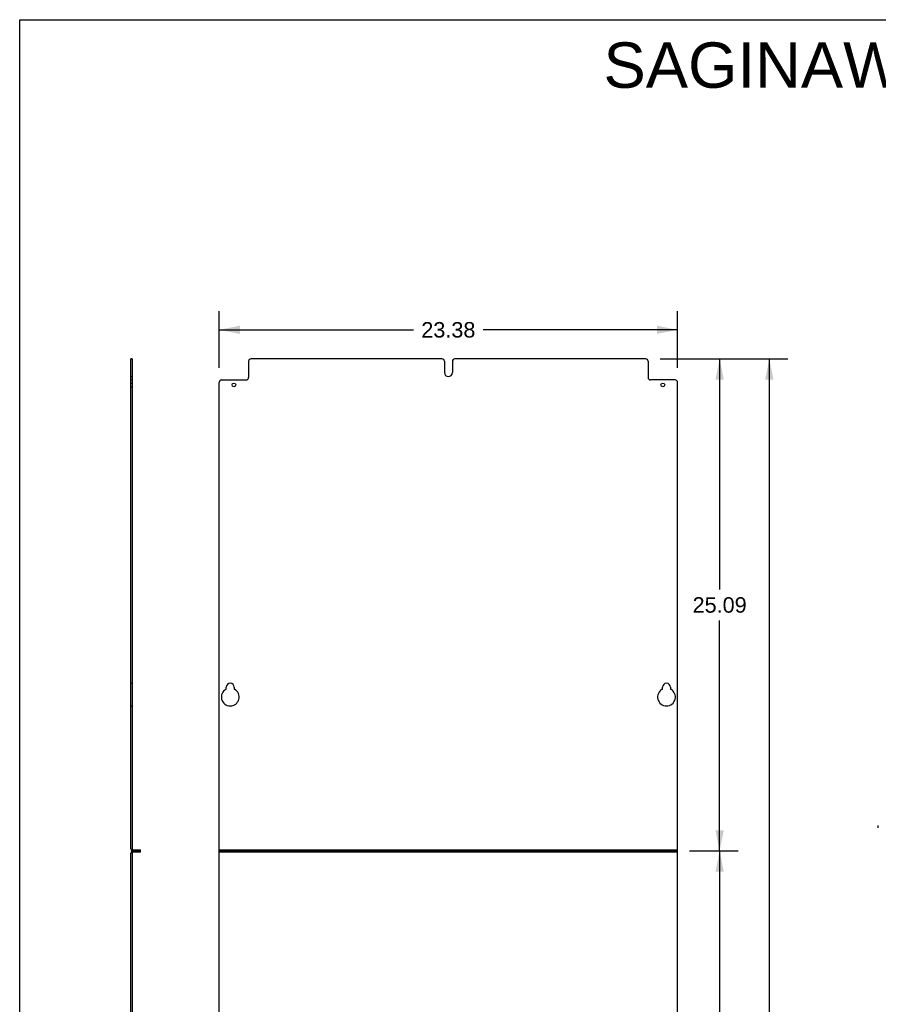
# Model space of a CAD drawing. Header units: inches. Extents: x 0 to 89, y 0 to 116.
# Tile 4 of 5: x 0 to 44, y 66 to 116. Entities that reach past the tile are written whole.
import ezdxf

# ---------------------------------------------------------------- set-up
doc = ezdxf.new("R2010")
doc.units = ezdxf.units.IN
doc.header["$LTSCALE"] = 7.547758
doc.header["$MEASUREMENT"] = 0
doc.linetypes.add('HIDDEN', pattern=[0.2, 0.1, -0.1])
doc.layers.get('0').update_dxf_attribs({"linetype": 'CONTINUOUS'})
doc.layers.add('DEFAULT_2', color=8, linetype='HIDDEN')
doc.layers.add('DIMENSIONS', color=7, linetype='CONTINUOUS')
doc.styles.get("Standard").update_dxf_attribs({"font": 'arial.ttf'})
doc.dimstyles.new('DIMSTYLE_3', dxfattribs={"dimtxt": 0.789474, "dimasz": 1.052632, "dimexe": 0.09, "dimexo": 0.07, "dimgap": 0.0375, "dimtad": 0, "dimtih": 1, "dimtoh": 1, "dimzin": 4, "dimdsep": 46, "dimtxsty": 'Standard', "dimblk": '_FILLED', "dimblk1": '_FILLED', "dimblk2": '_FILLED', "dimcen": 0.09, "dimadec": 3, "dimazin": 1, "dimtfac": 1, "dimtdec": 3, "dimtofl": 0, "dimtmove": 0, "dimatfit": 3, "dimldrblk": '_FILLED', "dimfxl": 0, "dimtolj": 1, "dimtzin": 4, "dimarcsym": 0})

# ---------------------------------------------------------------- blocks, each defined once
blk = doc.blocks.new('_FILLED')
at = {"color": 0, "linetype": 'ByBlock'}
blk.add_solid([(0, 0), (-1, 0.2), (-1, -0.2)], dxfattribs=at)
blk = doc.blocks.new('*D4')
at = {"layer": 'DIMENSIONS', "color": 2, "linetype": 'Continuous'}
for p, q in [((10.175, 98.03), (10.175, 100.923)), ((33.55, 98.03), (33.55, 100.923)), ((10.175, 99.976), (20.088, 99.976)), ((33.55, 99.976), (23.637, 99.976))]:
    blk.add_line(p, q, dxfattribs=at)
at = {"layer": 'DIMENSIONS', "color": 2, "linetype": 'Continuous', "xscale": 1.0526315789, "yscale": 1.0526315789, "zscale": 1.0526315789, "rotation": 180}
blk.add_blockref('_FILLED', (10.175, 99.976), dxfattribs=at)
at = {"layer": 'DIMENSIONS', "color": 2, "linetype": 'Continuous', "xscale": 1.0526315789, "yscale": 1.0526315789, "zscale": 1.0526315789}
blk.add_blockref('_FILLED', (33.55, 99.976), dxfattribs=at)
at = {"layer": 'DIMENSIONS', "color": 2, "linetype": 'Continuous', "insert": (21.862, 100.371), "char_height": 0.7895, "width": 2.75876, "attachment_point": 2, "line_spacing_factor": 0.9}
blk.add_mtext('23.38', dxfattribs=at)
blk = doc.blocks.new('*D5')
at = {"layer": 'DIMENSIONS', "color": 2, "linetype": 'Continuous'}
for p, q in [((32.662, 98.493), (39.179, 98.493)), ((38.231, 98.493), (38.231, 59.314)), ((38.231, 14.493), (38.231, 57.735)), ((32.662, 14.493), (39.179, 14.493))]:
    blk.add_line(p, q, dxfattribs=at)
at = {"layer": 'DIMENSIONS', "color": 2, "linetype": 'Continuous', "xscale": 1.0526315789, "yscale": 1.0526315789, "zscale": 1.0526315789}
for p, rotation in [((38.231, 98.493), 90), ((38.231, 14.493), 270)]:
    blk.add_blockref('_FILLED', p, dxfattribs=dict(at, rotation=rotation))
at = {"layer": 'DIMENSIONS', "color": 2, "linetype": 'Continuous', "insert": (38.231, 58.92), "char_height": 0.7895, "width": 2.75876, "attachment_point": 2, "line_spacing_factor": 0.9}
blk.add_mtext('84.00', dxfattribs=at)
blk = doc.blocks.new('*D7')
at = {"layer": 'DIMENSIONS', "color": 2, "linetype": 'Continuous'}
for p, q in [((32.662, 98.493), (36.644, 98.493)), ((35.697, 98.493), (35.697, 86.735)), ((35.697, 73.399), (35.697, 85.156)), ((34.162, 73.399), (36.644, 73.399))]:
    blk.add_line(p, q, dxfattribs=at)
at = {"layer": 'DIMENSIONS', "color": 2, "linetype": 'Continuous', "xscale": 1.0526315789, "yscale": 1.0526315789, "zscale": 1.0526315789}
for p, rotation in [((35.697, 98.493), 90), ((35.697, 73.399), 270)]:
    blk.add_blockref('_FILLED', p, dxfattribs=dict(at, rotation=rotation))
at = {"layer": 'DIMENSIONS', "color": 2, "linetype": 'Continuous', "insert": (35.697, 86.341), "char_height": 0.7895, "width": 2.75876, "attachment_point": 2, "line_spacing_factor": 0.9}
blk.add_mtext('25.09', dxfattribs=at)
blk = doc.blocks.new('*D8')
at = {"layer": 'DIMENSIONS', "color": 2, "linetype": 'Continuous'}
for p, q in [((34.162, 73.399), (36.644, 73.399)), ((35.697, 73.399), (35.697, 57.488)), ((35.697, 39.999), (35.697, 55.909)), ((34.162, 39.999), (36.644, 39.999))]:
    blk.add_line(p, q, dxfattribs=at)
at = {"layer": 'DIMENSIONS', "color": 2, "linetype": 'Continuous', "xscale": 1.0526315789, "yscale": 1.0526315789, "zscale": 1.0526315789}
for p, rotation in [((35.697, 73.399), 90), ((35.697, 39.999), 270)]:
    blk.add_blockref('_FILLED', p, dxfattribs=dict(at, rotation=rotation))
at = {"layer": 'DIMENSIONS', "color": 2, "linetype": 'Continuous', "insert": (35.697, 57.093), "char_height": 0.7895, "width": 2.75876, "attachment_point": 2, "line_spacing_factor": 0.9}
blk.add_mtext('33.40', dxfattribs=at)

msp = doc.modelspace()

# ---------------------------------------------------------------- linework, layer by layer
at = {"color": 7, "linetype": 'Continuous'}
for p, q in [((0, 0), (0, 115.7895)), ((0, 115.7895), (89.4737, 115.7895)), ((5.7283, 98.4931), (5.6683, 98.4931)), ((5.7283, 98.4931), (5.7283, 73.5106)), ((21.5344, 98.4931), (11.7999, 98.4931)), ((31.9249, 98.4931), (22.1904, 98.4931)), ((11.6749, 98.3681), (11.6749, 97.5431)), ((21.6594, 98.3681), (21.6594, 97.7931)), ((22.0654, 98.3681), (22.0654, 97.7931)), ((32.0499, 98.3681), (32.0499, 97.5431)), ((5.7283, 97.4181), (5.6683, 97.4181)), ((10.2999, 97.4181), (11.5499, 97.4181)), ((33.4249, 97.4181), (32.1749, 97.4181)), ((10.1749, 59.8236), (10.1749, 97.2931)), ((33.5499, 59.8236), (33.5499, 97.2931)), ((10.5344, 81.6717), (10.5344, 81.7486)), ((10.9404, 81.7486), (10.9404, 81.6717)), ((32.7844, 81.6717), (32.7844, 81.7486)), ((33.1904, 81.7486), (33.1904, 81.6717)), ((43.7894, 74.5836), (43.7894, 74.6964)), ((5.7803, 73.4586), (6.1683, 73.4586)), ((6.1683, 73.3386), (5.7803, 73.3386)), ((6.1683, 73.3386), (6.1683, 73.4586)), ((10.1749, 73.4586), (33.5499, 73.4586)), ((33.5499, 73.3386), (10.1749, 73.3386)), ((5.7283, 73.2866), (5.7283, 40.1106))]:
    msp.add_line(p, q, dxfattribs=at)
at = {"color": 3, "linetype": 'Continuous'}
for p, q in [((5.6683, 73.5106), (5.6683, 98.4931)), ((6.1683, 73.3986), (5.7803, 73.3986)), ((33.5499, 73.3986), (10.1749, 73.3986)), ((5.6683, 40.1106), (5.6683, 73.2866))]:
    msp.add_line(p, q, dxfattribs=at)
at = {"color": 7, "linetype": 'Continuous'}
for centre in [(10.9249, 97.1681), (32.7999, 97.1681)]:
    msp.add_circle(centre, 0.094, dxfattribs=at)
for centre, radius, start, end in [((11.7999, 98.3681), 0.125, 90, 180), ((21.5344, 98.3681), 0.125, 0, 90), ((22.1904, 98.3681), 0.125, 90, 180), ((31.9249, 98.3681), 0.125, 0, 90), ((10.2999, 97.2931), 0.125, 90, 180), ((11.5499, 97.5431), 0.125, 270, 360), ((21.8624, 97.7931), 0.203, 180, 360), ((32.1749, 97.5431), 0.125, 180, 270), ((33.4249, 97.2931), 0.125, 0, 90), ((10.7374, 81.7486), 0.203, 0, 180), ((32.9874, 81.7486), 0.203, 0, 180), ((10.7374, 81.2486), 0.453, 118.84238, 61.15762), ((10.5044, 81.6717), 0.03, 298.84238, 360), ((10.9704, 81.6717), 0.03, 180, 241.15762), ((32.9874, 81.2486), 0.453, 118.84238, 61.15762), ((32.7544, 81.6717), 0.03, 298.84238, 360), ((33.2204, 81.6717), 0.03, 180, 241.15762), ((5.7803, 73.5106), 0.052, 180, 270), ((5.7803, 73.2866), 0.052, 90, 180)]:
    msp.add_arc(centre, radius, start, end, dxfattribs=at)
at = {"color": 3, "linetype": 'Continuous'}
for centre, start, end in [((5.7803, 73.5106), 180, 270), ((5.7803, 73.2866), 90, 180)]:
    msp.add_arc(centre, 0.112, start, end, dxfattribs=at)
at = {"layer": 'DEFAULT_2', "color": 8, "linetype": 'HIDDEN'}
for p, q in [((5.6683, 97.5901), (5.7283, 97.5901)), ((5.6683, 97.2621), (5.7283, 97.2621)), ((5.6683, 97.0741), (5.7283, 97.0741)), ((5.6683, 81.9516), (5.7283, 81.9516)), ((5.6683, 80.7956), (5.7283, 80.7956)), ((5.8543, 73.3386), (5.8543, 73.4586)), ((6.0423, 73.3386), (6.0423, 73.4586)), ((10.8309, 73.3386), (10.8309, 73.4586)), ((11.0189, 73.3386), (11.0189, 73.4586)), ((32.7059, 73.3386), (32.7059, 73.4586)), ((32.8939, 73.3386), (32.8939, 73.4586))]:
    msp.add_line(p, q, dxfattribs=at)

# ---------------------------------------------------------------- texts
at = {"layer": 'DIMENSIONS', "color": 2, "linetype": 'Continuous', "insert": (59.0691, 114.6318), "char_height": 2.315789, "width": 58.48875, "attachment_point": 2, "line_spacing_factor": 0.9}
msp.add_mtext('SAGINAW CONTROL & ENGINEERING\\PSCE-NBP8624', dxfattribs=at)

# ---------------------------------------------------------------- dimensions: what is measured, and where the dimension line sits
at = {"layer": 'DIMENSIONS', "color": 2, "linetype": 'Continuous'}
dim = msp.add_linear_dim(base=(33.549931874, 99.9760550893), p1=(10.174931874, 97.9599791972), p2=(33.549931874, 97.9599791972), dimstyle='DIMSTYLE_3', dxfattribs=at)
dim.commit()
dim.dimension.update_dxf_attribs({"geometry": '*D4', "text_midpoint": (21.8504839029, 99.9716549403), "dimtype": 160})
for base, p1, p2, picture, middle in [((38.2314, 14.4931), (32.5918, 98.4931), (32.5918, 14.4931), '*D5', (38.2268, 58.5205)), ((35.6966, 73.3986), (32.5918, 98.4931), (34.0918, 73.3986), '*D7', (35.6861, 85.9415)), ((35.6966, 39.9986), (34.0918, 73.3986), (34.0918, 39.9986), '*D8', (35.6949, 56.6942))]:
    dim = msp.add_linear_dim(base=base, p1=p1, p2=p2, angle=270, dimstyle='DIMSTYLE_3', dxfattribs=at)
    dim.commit()
    dim.dimension.update_dxf_attribs({"geometry": picture, "text_midpoint": middle, "dimtype": 160})

doc.saveas('drawing.dxf')
